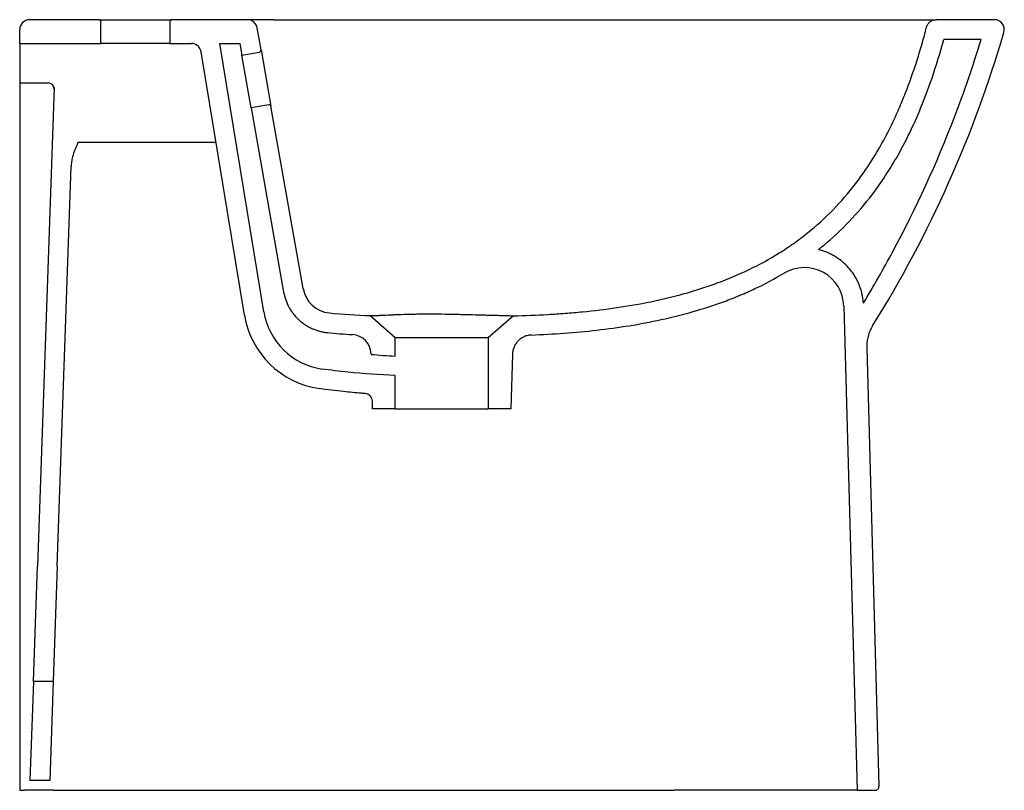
# Model space of a CAD drawing. Header units: millimetres. Extents: x 5332.138 to 5332.636, y 2623.587 to 2623.977.
import ezdxf

# ---------------------------------------------------------------- set-up
doc = ezdxf.new("R2010")
doc.units = ezdxf.units.MM
doc.layers.add('SANINDUSA', color=3, linetype='Continuous')

msp = doc.modelspace()

# ---------------------------------------------------------------- linework, layer by layer
at = {"layer": 'SANINDUSA'}
for p, q in [((5332.177683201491, 2623.977103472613), (5332.142630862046, 2623.977103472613)), ((5332.177683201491, 2623.977103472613), (5332.214683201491, 2623.977103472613)), ((5332.178683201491, 2623.965103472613), (5332.178683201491, 2623.976103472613)), ((5332.213683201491, 2623.976103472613), (5332.213683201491, 2623.965103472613)), ((5332.25284930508, 2623.977103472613), (5332.214683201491, 2623.977103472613)), ((5332.266236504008, 2623.977103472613), (5332.601350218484, 2623.977103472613)), ((5332.630831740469, 2623.977103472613), (5332.601350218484, 2623.977103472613)), ((5332.137630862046, 2623.965103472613), (5332.137630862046, 2623.972103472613)), ((5332.259736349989, 2623.961838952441), (5332.257773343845, 2623.972971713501)), ((5332.137630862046, 2623.965103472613), (5332.178683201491, 2623.965103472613)), ((5332.137630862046, 2623.965103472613), (5332.137630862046, 2623.962103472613)), ((5332.213683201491, 2623.965103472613), (5332.178683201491, 2623.965103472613)), ((5332.213683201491, 2623.965103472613), (5332.224485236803, 2623.965103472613)), ((5332.261178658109, 2623.829270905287), (5332.238864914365, 2623.965103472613)), ((5332.238864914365, 2623.965103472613), (5332.249006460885, 2623.965103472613)), ((5332.249006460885, 2623.965103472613), (5332.250061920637, 2623.959117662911)), ((5332.624121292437, 2623.967103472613), (5332.605193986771, 2623.967103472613)), ((5332.137630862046, 2623.962103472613), (5332.137630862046, 2623.948103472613)), ((5332.251310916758, 2623.827649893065), (5332.229419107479, 2623.960913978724)), ((5332.250061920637, 2623.959117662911), (5332.258925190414, 2623.960680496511)), ((5332.259736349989, 2623.961838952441), (5332.264772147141, 2623.933279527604)), ((5332.254750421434, 2623.93252785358), (5332.250061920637, 2623.959117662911)), ((5332.137630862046, 2623.948103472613), (5332.137630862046, 2623.945103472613)), ((5332.137630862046, 2623.945103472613), (5332.152025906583, 2623.945103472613)), ((5332.137630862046, 2623.945103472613), (5332.137630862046, 2623.94218255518)), ((5332.137630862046, 2623.94218255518), (5332.137630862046, 2623.587103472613)), ((5332.155052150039, 2623.9428026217), (5332.146589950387, 2623.700476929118)), ((5332.263613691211, 2623.934090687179), (5332.254750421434, 2623.93252785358)), ((5332.254750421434, 2623.93252785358), (5332.271194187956, 2623.839270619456)), ((5332.281042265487, 2623.841007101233), (5332.264772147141, 2623.933279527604)), ((5332.15659604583, 2623.700476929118), (5332.1636588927, 2623.902730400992)), ((5332.554614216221, 2623.83218469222), (5332.561459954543, 2623.587103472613)), ((5332.327683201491, 2623.81614917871), (5332.31481918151, 2623.827331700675)), ((5332.387453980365, 2623.827250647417), (5332.374683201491, 2623.81614917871)), ((5332.374683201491, 2623.81614917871), (5332.327683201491, 2623.81614917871)), ((5332.327683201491, 2623.806844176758), (5332.327683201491, 2623.81614917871)), ((5332.374683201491, 2623.81614917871), (5332.374683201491, 2623.780103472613)), ((5332.566209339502, 2623.811032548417), (5332.572406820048, 2623.58915931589)), ((5332.315403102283, 2623.808031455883), (5332.315411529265, 2623.807729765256)), ((5332.386957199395, 2623.80781302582), (5332.386183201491, 2623.780103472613)), ((5332.327683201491, 2623.780103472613), (5332.327683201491, 2623.797046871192)), ((5332.316183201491, 2623.780103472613), (5332.316073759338, 2623.784021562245)), ((5332.327683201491, 2623.780103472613), (5332.316183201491, 2623.780103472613)), ((5332.327683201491, 2623.780103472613), (5332.374683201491, 2623.780103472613)), ((5332.386183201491, 2623.780103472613), (5332.374683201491, 2623.780103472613)), ((5332.144551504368, 2623.642103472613), (5332.146589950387, 2623.700476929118)), ((5332.15659604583, 2623.700476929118), (5332.154557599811, 2623.642103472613)), ((5332.144551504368, 2623.642103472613), (5332.142805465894, 2623.592103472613)), ((5332.154557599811, 2623.642103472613), (5332.144551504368, 2623.642103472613)), ((5332.154557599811, 2623.642103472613), (5332.152811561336, 2623.592103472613)), ((5332.152811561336, 2623.592103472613), (5332.142805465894, 2623.592103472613)), ((5332.137630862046, 2623.587103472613), (5332.139626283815, 2623.587103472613)), ((5332.154590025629, 2623.587103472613), (5332.140061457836, 2623.587103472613)), ((5332.155417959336, 2623.587103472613), (5332.46881214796, 2623.587103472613)), ((5332.561459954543, 2623.587103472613), (5332.46881214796, 2623.587103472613)), ((5332.561459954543, 2623.587103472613), (5332.570407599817, 2623.587103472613))]:
    msp.add_line(p, q, dxfattribs=at)
for centre, radius, start, end in [((5332.142630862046, 2623.972103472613), 0.005, 90, 180), ((5332.177683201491, 2623.976103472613), 0.001, 0, 90), ((5332.214683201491, 2623.976103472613), 0.001, 90, 180), ((5332.25284930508, 2623.972103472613), 0.005000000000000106, 9.99999999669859, 90), ((5332.630831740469, 2623.972103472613), 0.005000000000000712, 343.7038839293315, 90), ((5332.224485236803, 2623.960103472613), 0.005000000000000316, 9.328879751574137, 90), ((5332.258751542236, 2623.961665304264), 0.001, 279.9999999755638, 9.99999999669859), ((5332.152025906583, 2623.942103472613), 0.002999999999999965, 357.9999999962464, 90), ((5332.263787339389, 2623.933105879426), 0.001, 9.99999999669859, 99.99999997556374), ((5332.534621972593, 2623.831626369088), 0.02000003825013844, 1.59968271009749, 120.759028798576), ((5332.295815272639, 2623.843611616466), 0.01500084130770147, 189.9986288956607, 264.3064068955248), ((5332.295715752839, 2623.834944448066), 0.0450000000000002, 189.3288797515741, 261.7780379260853), ((5332.295715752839, 2623.834944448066), 0.03500000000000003, 189.3288797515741, 261.5814025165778), ((5332.305407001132, 2623.807752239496), 0.00999999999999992, 1.600000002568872, 86.61788930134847), ((5332.34499263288, 2624.132169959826), 0.3257859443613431, 264.7904137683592, 266.954366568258), ((5332.312075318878, 2623.78390987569), 0.004000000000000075, 1.600000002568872, 85.68763796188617), ((5332.570407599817, 2623.589103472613), 0.00200000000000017, 270, 1.600000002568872)]:
    msp.add_arc(centre, radius, start, end, dxfattribs=at)
for points, knots in [([(5332.266236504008, 2623.977103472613), (5332.26525467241, 2623.977103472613), (5332.264311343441, 2623.977103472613), (5332.262499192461, 2623.977103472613), (5332.261630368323, 2623.977103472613), (5332.260385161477, 2623.977103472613), (5332.259980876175, 2623.977103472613), (5332.259206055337, 2623.977103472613), (5332.258833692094, 2623.977103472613), (5332.257760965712, 2623.977103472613), (5332.257104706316, 2623.977103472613), (5332.256210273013, 2623.977103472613), (5332.255926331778, 2623.977103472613), (5332.255398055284, 2623.977103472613), (5332.255152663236, 2623.977103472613), (5332.254471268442, 2623.977103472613), (5332.254089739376, 2623.977103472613), (5332.253626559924, 2623.977103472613), (5332.253490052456, 2623.977103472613), (5332.253256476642, 2623.977103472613), (5332.25315955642, 2623.977103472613), (5332.252927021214, 2623.977103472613), (5332.25284930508, 2623.977103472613), (5332.25284930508, 2623.977103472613)], [0, 0, 0, 0, 0.125000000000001, 0.125000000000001, 0.2500000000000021, 0.2500000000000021, 0.3125000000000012, 0.3125000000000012, 0.3750000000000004, 0.3750000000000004, 0.4999999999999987, 0.4999999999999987, 0.5624999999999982, 0.5624999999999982, 0.6249999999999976, 0.6249999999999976, 0.749999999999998, 0.749999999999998, 0.8124999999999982, 0.8124999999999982, 0.8749999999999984, 0.8749999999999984, 1, 1, 1, 1]), ([(5332.596511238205, 2623.973363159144), (5332.596650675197, 2623.973898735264), (5332.596872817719, 2623.974397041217), (5332.597481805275, 2623.975319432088), (5332.597854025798, 2623.975720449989), (5332.598508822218, 2623.97622699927), (5332.598740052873, 2623.976376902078), (5332.599220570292, 2623.976635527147), (5332.599470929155, 2623.97674508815), (5332.599992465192, 2623.976923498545), (5332.600260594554, 2623.97699097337), (5332.600800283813, 2623.977080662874), (5332.601073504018, 2623.977103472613), (5332.601350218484, 2623.977103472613)], [0, 0, 0, 0, 0.25, 0.25, 0.5, 0.5, 0.625, 0.625, 0.75, 0.75, 0.875, 0.875, 1, 1, 1, 1]), ([(5332.387453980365, 2623.827250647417), (5332.393282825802, 2623.827382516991), (5332.399112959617, 2623.827606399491), (5332.407860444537, 2623.82810535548), (5332.410778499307, 2623.828299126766), (5332.416602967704, 2623.828745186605), (5332.419509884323, 2623.828997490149), (5332.428213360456, 2623.829849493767), (5332.433992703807, 2623.830543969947), (5332.445497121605, 2623.83223167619), (5332.451222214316, 2623.833224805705), (5332.462607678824, 2623.835567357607), (5332.468268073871, 2623.836916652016), (5332.476700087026, 2623.839263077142), (5332.479500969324, 2623.840099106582), (5332.483686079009, 2623.841442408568), (5332.485079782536, 2623.841905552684), (5332.487851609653, 2623.842859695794), (5332.489230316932, 2623.843350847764), (5332.50157170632, 2623.847902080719), (5332.512067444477, 2623.852874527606), (5332.524426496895, 2623.860576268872), (5332.526860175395, 2623.862191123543), (5332.530450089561, 2623.864731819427), (5332.531637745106, 2623.865599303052), (5332.533987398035, 2623.86737116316), (5332.535145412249, 2623.868272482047), (5332.540851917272, 2623.87285556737), (5332.545149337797, 2623.876767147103), (5332.55322742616, 2623.885063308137), (5332.557008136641, 2623.889447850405), (5332.562312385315, 2623.896360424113), (5332.564019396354, 2623.898720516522), (5332.566491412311, 2623.902341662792), (5332.567300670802, 2623.903562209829), (5332.568890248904, 2623.906029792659), (5332.569670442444, 2623.907276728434), (5332.573484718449, 2623.913549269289), (5332.576273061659, 2623.918709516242), (5332.58011974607, 2623.926631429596), (5332.58134679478, 2623.929304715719), (5332.58368580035, 2623.934678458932), (5332.584799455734, 2623.93738215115), (5332.587989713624, 2623.945538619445), (5332.589916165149, 2623.951036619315), (5332.593443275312, 2623.962130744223), (5332.595043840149, 2623.967726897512), (5332.596511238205, 2623.973363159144)], [0, 0, 0, 0, 0.06250000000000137, 0.06250000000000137, 0.09375000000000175, 0.09375000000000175, 0.1250000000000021, 0.1250000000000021, 0.1875000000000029, 0.1875000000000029, 0.2500000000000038, 0.2500000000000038, 0.3125000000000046, 0.3125000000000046, 0.3437500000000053, 0.3437500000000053, 0.3593750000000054, 0.3593750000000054, 0.3750000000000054, 0.3750000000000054, 0.5000000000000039, 0.5000000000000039, 0.5312500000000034, 0.5312500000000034, 0.546875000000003, 0.546875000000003, 0.5625000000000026, 0.5625000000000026, 0.6250000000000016, 0.6250000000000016, 0.6875000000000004, 0.6875000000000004, 0.7187499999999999, 0.7187499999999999, 0.7343749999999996, 0.7343749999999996, 0.7499999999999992, 0.7499999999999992, 0.812499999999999, 0.812499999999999, 0.8437499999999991, 0.8437499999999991, 0.8749999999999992, 0.8749999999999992, 0.9374999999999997, 0.9374999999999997, 1, 1, 1, 1]), ([(5332.569218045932, 2623.82215321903), (5332.583668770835, 2623.84538918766), (5332.5964968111, 2623.869556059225), (5332.61865745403, 2623.919198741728), (5332.628018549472, 2623.944661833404), (5332.635630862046, 2623.970700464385)], [0.03781645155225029, 0.03781645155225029, 0.03781645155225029, 0.03781645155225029, 0.503920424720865, 0.503920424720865, 0.9661039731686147, 0.9661039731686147, 0.9661039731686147, 0.9661039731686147]), ([(5332.541761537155, 2623.860764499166), (5332.54321469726, 2623.861916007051), (5332.544643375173, 2623.863090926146), (5332.550594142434, 2623.868167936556), (5332.554882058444, 2623.872288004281), (5332.562943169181, 2623.880975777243), (5332.5667166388, 2623.885542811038), (5332.572102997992, 2623.892827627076), (5332.573894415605, 2623.895399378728), (5332.576938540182, 2623.900030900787), (5332.578219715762, 2623.902070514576), (5332.581824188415, 2623.908065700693), (5332.584034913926, 2623.912076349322), (5332.58764553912, 2623.919174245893), (5332.589109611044, 2623.922238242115), (5332.591889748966, 2623.928408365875), (5332.593203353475, 2623.931508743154), (5332.596831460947, 2623.940574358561), (5332.598967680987, 2623.946574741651), (5332.602453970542, 2623.957419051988), (5332.603876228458, 2623.962252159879), (5332.605193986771, 2623.967103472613)], [0.5591526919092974, 0.5591526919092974, 0.5591526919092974, 0.5591526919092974, 0.5776373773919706, 0.5776373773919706, 0.6375063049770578, 0.6375063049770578, 0.6973752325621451, 0.6973752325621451, 0.7289534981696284, 0.7289534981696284, 0.7530989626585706, 0.7530989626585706, 0.7993772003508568, 0.7993772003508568, 0.8338059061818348, 0.8338059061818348, 0.8682346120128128, 0.8682346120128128, 0.9340681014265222, 0.9340681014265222, 0.9865304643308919, 0.9865304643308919, 0.9865304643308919, 0.9865304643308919]), ([(5332.564552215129, 2623.833672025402), (5332.569748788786, 2623.842263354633), (5332.574721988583, 2623.850980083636), (5332.591264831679, 2623.881771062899), (5332.601656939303, 2623.904449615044), (5332.615553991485, 2623.940669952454), (5332.620070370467, 2623.953807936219), (5332.624121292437, 2623.967103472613)], [0.08007837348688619, 0.08007837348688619, 0.08007837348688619, 0.08007837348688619, 0.2540811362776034, 0.2540811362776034, 0.6866105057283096, 0.6866105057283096, 0.9275056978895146, 0.9275056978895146, 0.9275056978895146, 0.9275056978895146]), ([(5332.167085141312, 2623.914884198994), (5332.166576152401, 2623.913694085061), (5332.166066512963, 2623.912503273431), (5332.165125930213, 2623.910091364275), (5332.164693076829, 2623.908868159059), (5332.164352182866, 2623.907617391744)], [0, 0, 0, 0, 0.5, 0.5, 1, 1, 1, 1]), ([(5332.2369559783, 2623.915034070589), (5332.226997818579, 2623.915018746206), (5332.203707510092, 2623.914982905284), (5332.18041725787, 2623.914920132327), (5332.167085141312, 2623.914884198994)], [0, 0, 0, 0, 0.4275666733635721, 1, 1, 1, 1]), ([(5332.164352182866, 2623.907617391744), (5332.164243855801, 2623.90721993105), (5332.164150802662, 2623.906816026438), (5332.1639909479, 2623.906006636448), (5332.163923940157, 2623.905600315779), (5332.163756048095, 2623.904377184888), (5332.163687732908, 2623.903556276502), (5332.1636588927, 2623.902730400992)], [0, 0, 0, 0, 0.2499999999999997, 0.2499999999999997, 0.4999999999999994, 0.4999999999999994, 1, 1, 1, 1]), ([(5332.564552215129, 2623.833672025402), (5332.564440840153, 2623.835303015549), (5332.564196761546, 2623.836919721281), (5332.563638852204, 2623.839286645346), (5332.563423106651, 2623.84006175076), (5332.562924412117, 2623.841608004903), (5332.56264129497, 2623.842377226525), (5332.562016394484, 2623.843882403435), (5332.561675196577, 2623.844617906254), (5332.560935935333, 2623.846056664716), (5332.56053826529, 2623.846758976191), (5332.559688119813, 2623.848129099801), (5332.559234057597, 2623.848799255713), (5332.557985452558, 2623.850489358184), (5332.55714259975, 2623.851488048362), (5332.555354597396, 2623.853347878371), (5332.5544073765, 2623.85421377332), (5332.552586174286, 2623.855676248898), (5332.551731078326, 2623.856292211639), (5332.550219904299, 2623.857263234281), (5332.549577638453, 2623.857643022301), (5332.548287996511, 2623.858343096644), (5332.547630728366, 2623.858669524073), (5332.54562639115, 2623.859574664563), (5332.544246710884, 2623.86007878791), (5332.542481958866, 2623.860580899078), (5332.542123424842, 2623.860675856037), (5332.541761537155, 2623.860764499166)], [0.01933164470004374, 0.01933164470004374, 0.01933164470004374, 0.01933164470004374, 0.09777461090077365, 0.09777461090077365, 0.1367633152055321, 0.1367633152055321, 0.1757520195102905, 0.1757520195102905, 0.2147407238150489, 0.2147407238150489, 0.2537294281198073, 0.2537294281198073, 0.2927181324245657, 0.2927181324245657, 0.3546980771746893, 0.3546980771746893, 0.4166780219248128, 0.4166780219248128, 0.4674878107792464, 0.4674878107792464, 0.5027909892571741, 0.5027909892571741, 0.5380941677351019, 0.5380941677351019, 0.6087005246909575, 0.6087005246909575, 0.6266000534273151, 0.6266000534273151, 0.6266000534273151, 0.6266000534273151]), ([(5332.396562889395, 2623.817526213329), (5332.407664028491, 2623.817959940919), (5332.418704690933, 2623.818743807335), (5332.435144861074, 2623.820619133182), (5332.440604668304, 2623.821361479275), (5332.451477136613, 2623.8231191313), (5332.456889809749, 2623.824134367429), (5332.467659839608, 2623.826485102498), (5332.473017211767, 2623.827820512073), (5332.483666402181, 2623.830870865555), (5332.488958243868, 2623.832585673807), (5332.495524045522, 2623.835012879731), (5332.496836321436, 2623.83551317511), (5332.499447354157, 2623.836540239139), (5332.503341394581, 2623.838119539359), (5332.507166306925, 2623.839817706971), (5332.514719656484, 2623.843379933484), (5332.51962659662, 2623.845975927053), (5332.524393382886, 2623.848812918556)], [0, 0, 0, 0, 0.2500000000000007, 0.2500000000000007, 0.375000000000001, 0.375000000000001, 0.5000000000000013, 0.5000000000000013, 0.6250000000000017, 0.6250000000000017, 0.750000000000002, 0.750000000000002, 0.7812500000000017, 0.7812500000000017, 0.8125000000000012, 0.8750000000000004, 0.8750000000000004, 1, 1, 1, 1]), ([(5332.271194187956, 2623.839270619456), (5332.27143024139, 2623.837931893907), (5332.271774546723, 2623.836620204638), (5332.272659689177, 2623.83409034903), (5332.273207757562, 2623.832851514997), (5332.274018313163, 2623.831362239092), (5332.274187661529, 2623.831065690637), (5332.274535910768, 2623.830483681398), (5332.274715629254, 2623.830196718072), (5332.275271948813, 2623.829347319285), (5332.275662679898, 2623.828800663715), (5332.276486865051, 2623.82774011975), (5332.276919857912, 2623.827226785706), (5332.27783013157, 2623.826232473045), (5332.278306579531, 2623.825752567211), (5332.278926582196, 2623.82517678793), (5332.279053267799, 2623.825061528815), (5332.27930695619, 2623.824835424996), (5332.279434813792, 2623.824723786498), (5332.279821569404, 2623.824392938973), (5332.280083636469, 2623.824177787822), (5332.280617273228, 2623.823757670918), (5332.28088536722, 2623.823555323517), (5332.281431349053, 2623.823160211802), (5332.281707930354, 2623.822968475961), (5332.282547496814, 2623.822411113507), (5332.283121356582, 2623.822062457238), (5332.284300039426, 2623.821410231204), (5332.284903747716, 2623.821107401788), (5332.285673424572, 2623.820759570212), (5332.285830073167, 2623.820690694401), (5332.286142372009, 2623.820557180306), (5332.286299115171, 2623.820492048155), (5332.28677133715, 2623.820301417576), (5332.287088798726, 2623.820180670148), (5332.287730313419, 2623.819951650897), (5332.288049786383, 2623.8198449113), (5332.288695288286, 2623.819643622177), (5332.28901968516, 2623.819549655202), (5332.289996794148, 2623.81928788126), (5332.290654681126, 2623.819139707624), (5332.291986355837, 2623.81889634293), (5332.292658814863, 2623.818801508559), (5332.293335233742, 2623.818734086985)], [0, 0, 0, 0, 0.1249999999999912, 0.1249999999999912, 0.2499999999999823, 0.2499999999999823, 0.281249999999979, 0.281249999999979, 0.3124999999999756, 0.3124999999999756, 0.3749999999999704, 0.3749999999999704, 0.437499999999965, 0.437499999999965, 0.4999999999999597, 0.4999999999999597, 0.5156249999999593, 0.5156249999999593, 0.5312499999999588, 0.5312499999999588, 0.562499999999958, 0.562499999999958, 0.5937499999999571, 0.5937499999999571, 0.6249999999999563, 0.6249999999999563, 0.687499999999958, 0.687499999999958, 0.7499999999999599, 0.7499999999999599, 0.7656249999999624, 0.7656249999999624, 0.7812499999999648, 0.7812499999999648, 0.8124999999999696, 0.8124999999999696, 0.8437499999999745, 0.8437499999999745, 0.8749999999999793, 0.8749999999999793, 0.9374999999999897, 0.9374999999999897, 1, 1, 1, 1]), ([(5332.31481918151, 2623.827331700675), (5332.314825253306, 2623.827326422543), (5332.314889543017, 2623.827321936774), (5332.315071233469, 2623.827318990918), (5332.315146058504, 2623.82731861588), (5332.315324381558, 2623.827319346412), (5332.315428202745, 2623.827320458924), (5332.316015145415, 2623.827330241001), (5332.316698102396, 2623.827351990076), (5332.318030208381, 2623.827407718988), (5332.318525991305, 2623.82743003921), (5332.319349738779, 2623.827468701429), (5332.319638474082, 2623.827482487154), (5332.320237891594, 2623.827511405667), (5332.320548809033, 2623.827526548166), (5332.322158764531, 2623.827605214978), (5332.323622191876, 2623.827677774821), (5332.326087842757, 2623.82779073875), (5332.326956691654, 2623.82782910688), (5332.328784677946, 2623.827904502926), (5332.329730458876, 2623.82794095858), (5332.33266196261, 2623.828042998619), (5332.33474104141, 2623.828101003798), (5332.338057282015, 2623.828161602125), (5332.339201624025, 2623.828177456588), (5332.341503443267, 2623.828199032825), (5332.342666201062, 2623.828204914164), (5332.345014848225, 2623.82820741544), (5332.346200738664, 2623.828204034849), (5332.347996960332, 2623.828192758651), (5332.348598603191, 2623.828187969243), (5332.3498077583, 2623.828176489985), (5332.350416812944, 2623.828169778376), (5332.353444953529, 2623.828132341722), (5332.355830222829, 2623.828090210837), (5332.359355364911, 2623.828018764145), (5332.36052276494, 2623.827993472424), (5332.362834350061, 2623.827940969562), (5332.363962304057, 2623.827914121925), (5332.367265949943, 2623.827832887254), (5332.36936218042, 2623.827777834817), (5332.371848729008, 2623.827711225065), (5332.372340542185, 2623.827697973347), (5332.373301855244, 2623.827671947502), (5332.373771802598, 2623.827659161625), (5332.375150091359, 2623.82762147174), (5332.376026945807, 2623.827597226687), (5332.377697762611, 2623.827550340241), (5332.378491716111, 2623.827527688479), (5332.379619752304, 2623.827495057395), (5332.379985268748, 2623.827484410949), (5332.380694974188, 2623.827463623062), (5332.381039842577, 2623.827453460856), (5332.382693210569, 2623.827404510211), (5332.38380253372, 2623.827370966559), (5332.385156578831, 2623.827330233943), (5332.385555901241, 2623.827318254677), (5332.386074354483, 2623.827302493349), (5332.386233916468, 2623.827297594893), (5332.386522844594, 2623.827288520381), (5332.386652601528, 2623.827284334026), (5332.387228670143, 2623.827265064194), (5332.387458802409, 2623.827254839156), (5332.387453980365, 2623.827250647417)], [0, 0, 0, 0, 0.03125000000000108, 0.03125000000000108, 0.04687500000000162, 0.04687500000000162, 0.06250000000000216, 0.06250000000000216, 0.125000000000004, 0.125000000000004, 0.1562500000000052, 0.1562500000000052, 0.1718750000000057, 0.1718750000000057, 0.1875000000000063, 0.1875000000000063, 0.2500000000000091, 0.2500000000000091, 0.28125000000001, 0.28125000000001, 0.3125000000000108, 0.3125000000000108, 0.3750000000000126, 0.3750000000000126, 0.4062500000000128, 0.4062500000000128, 0.4375000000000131, 0.4375000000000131, 0.4687500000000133, 0.4687500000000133, 0.4843750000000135, 0.4843750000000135, 0.5000000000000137, 0.5000000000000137, 0.5625000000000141, 0.5625000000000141, 0.5937500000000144, 0.5937500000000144, 0.6250000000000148, 0.6250000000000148, 0.6875000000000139, 0.6875000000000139, 0.7031250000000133, 0.7031250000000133, 0.7187500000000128, 0.7187500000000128, 0.7500000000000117, 0.7500000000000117, 0.7812500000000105, 0.7812500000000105, 0.79687500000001, 0.79687500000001, 0.8125000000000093, 0.8125000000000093, 0.8750000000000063, 0.8750000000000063, 0.9062500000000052, 0.9062500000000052, 0.9218750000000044, 0.9218750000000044, 0.9375000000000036, 0.9375000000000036, 1, 1, 1, 1]), ([(5332.569218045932, 2623.82215321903), (5332.568699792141, 2623.821319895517), (5332.568248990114, 2623.820459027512), (5332.567476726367, 2623.818684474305), (5332.567155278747, 2623.817770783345), (5332.566772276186, 2623.816359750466), (5332.566660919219, 2623.815880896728), (5332.566474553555, 2623.81492043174), (5332.566399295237, 2623.814438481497), (5332.566226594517, 2623.812987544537), (5332.566181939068, 2623.812013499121), (5332.566209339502, 2623.811032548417)], [0, 0, 0, 0, 0.2499999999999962, 0.2499999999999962, 0.4999999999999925, 0.4999999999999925, 0.6249999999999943, 0.6249999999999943, 0.7499999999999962, 0.7499999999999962, 1, 1, 1, 1]), ([(5332.396562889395, 2623.817526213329), (5332.395931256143, 2623.817501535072), (5332.395312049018, 2623.817417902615), (5332.394401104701, 2623.817207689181), (5332.394100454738, 2623.817123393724), (5332.393505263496, 2623.816925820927), (5332.393209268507, 2623.816811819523), (5332.392346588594, 2623.816431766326), (5332.391802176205, 2623.816127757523), (5332.391030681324, 2623.815597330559), (5332.390781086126, 2623.815408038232), (5332.39029748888, 2623.815003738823), (5332.390064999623, 2623.814789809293), (5332.389404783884, 2623.814122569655), (5332.389009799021, 2623.813640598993), (5332.38848512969, 2623.812861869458), (5332.388320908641, 2623.81259159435), (5332.388019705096, 2623.812038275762), (5332.387883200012, 2623.811756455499), (5332.387514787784, 2623.810895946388), (5332.387323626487, 2623.810302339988), (5332.387120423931, 2623.809381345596), (5332.387066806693, 2623.80906892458), (5332.386989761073, 2623.808443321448), (5332.38696602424, 2623.808128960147), (5332.386957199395, 2623.80781302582)], [0, 0, 0, 0, 0.1250000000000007, 0.1250000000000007, 0.1875000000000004, 0.1875000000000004, 0.2500000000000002, 0.2500000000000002, 0.3750000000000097, 0.3750000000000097, 0.4375000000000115, 0.4375000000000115, 0.5000000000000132, 0.5000000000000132, 0.625000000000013, 0.625000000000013, 0.6875000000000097, 0.6875000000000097, 0.7500000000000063, 0.7500000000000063, 0.8750000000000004, 0.8750000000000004, 0.9375000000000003, 0.9375000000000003, 1, 1, 1, 1]), ([(5332.327683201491, 2623.797046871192), (5332.319723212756, 2623.797356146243), (5332.311740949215, 2623.797883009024), (5332.299351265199, 2623.799151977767), (5332.294977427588, 2623.79968603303), (5332.290591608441, 2623.800321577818)], [-0.4295652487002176, -0.4295652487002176, -0.4295652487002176, -0.4295652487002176, 0.5, 0.5, 1.004560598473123, 1.004560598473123, 1.004560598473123, 1.004560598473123]), ([(5332.312376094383, 2623.787898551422), (5332.311783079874, 2623.78794326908), (5332.311189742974, 2623.787989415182), (5332.307579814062, 2623.788278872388), (5332.304555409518, 2623.788558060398), (5332.297457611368, 2623.789309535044), (5332.293377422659, 2623.789814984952), (5332.28928037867, 2623.79040698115)], [0.02967801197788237, 0.02967801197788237, 0.02967801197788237, 0.02967801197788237, 0.07888250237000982, 0.07888250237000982, 0.3288825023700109, 0.3288825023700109, 0.6632878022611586, 0.6632878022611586, 0.6632878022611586, 0.6632878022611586])]:
    msp.add_open_spline(points, degree=3, knots=knots, dxfattribs=at)
for points in [[(5332.294327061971, 2623.828684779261), (5332.301154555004, 2623.828004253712), (5332.307985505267, 2623.827570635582), (5332.31481918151, 2623.827331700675)], [(5332.293335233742, 2623.818734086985), (5332.297563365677, 2623.818312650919), (5332.301784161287, 2623.817983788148), (5332.305996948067, 2623.817734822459)], [(5332.139626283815, 2623.587103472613), (5332.139772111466, 2623.587103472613), (5332.139917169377, 2623.587103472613), (5332.140061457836, 2623.587103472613)], [(5332.154590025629, 2623.587103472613), (5332.154857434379, 2623.587103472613), (5332.155133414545, 2623.587103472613), (5332.155417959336, 2623.587103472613)]]:
    msp.add_open_spline(points, degree=3, dxfattribs=at)

doc.saveas('drawing.dxf')
